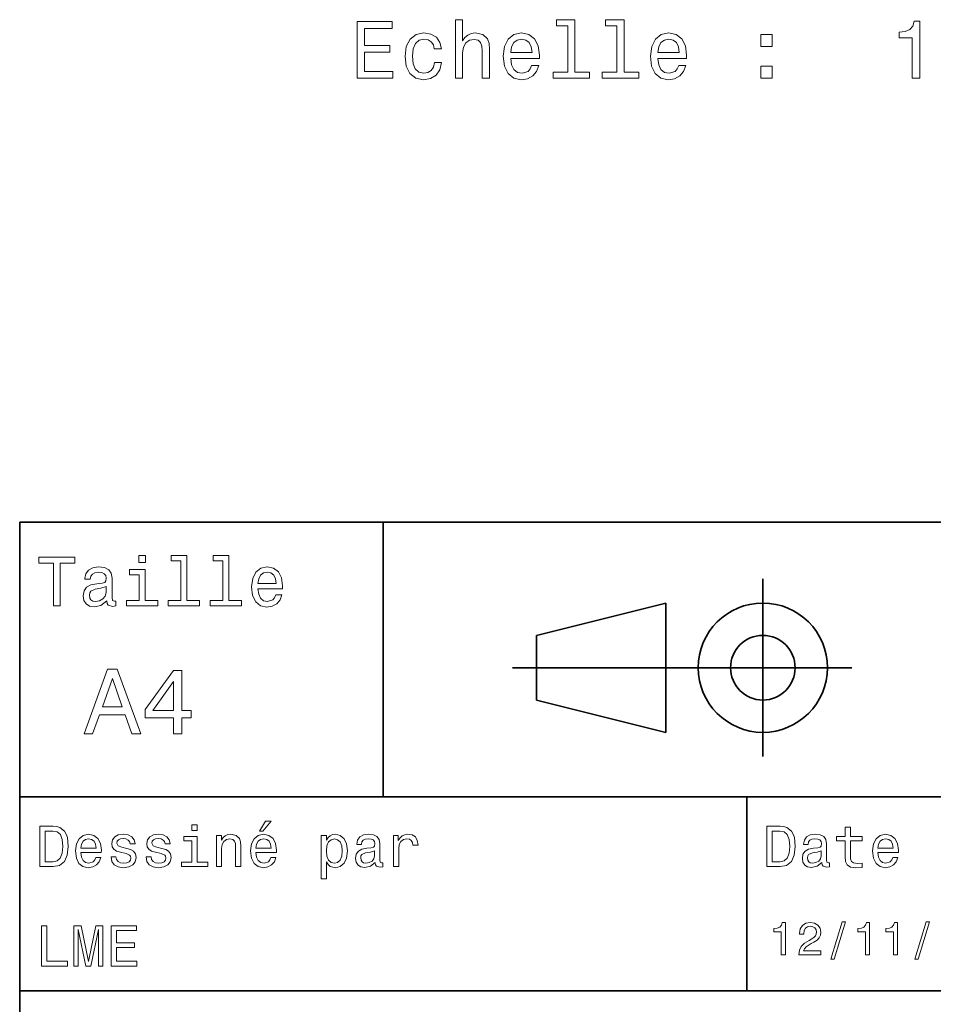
# Model space of a CAD drawing. Extents: x 0 to 296, y 0 to 210.
# Tile 3 of 7: x 97 to 154, y 40 to 101. Entities that reach past the tile are written whole.
import ezdxf

# ---------------------------------------------------------------- set-up
doc = ezdxf.new("R2010")
doc.units = 0

msp = doc.modelspace()

# ---------------------------------------------------------------- linework, layer by layer
at = {"color": 7, "lineweight": 35}
for p, q in [((97, 10), (97, 70)), ((97, 70), (287, 70)), ((127.5, 61), (148.5, 61)), ((97, 53), (162, 53)), ((97, 41), (162, 41))]:
    msp.add_line(p, q, dxfattribs=at)
at = {"color": 7, "lineweight": 35, "ltscale": 0.425}
msp.add_line((119.5, 53), (119.5, 70), dxfattribs=at)
at = {"color": 7, "lineweight": 35, "ltscale": 0.275}
msp.add_line((143, 55.5), (143, 66.5), dxfattribs=at)
at = {"color": 7, "lineweight": 35, "ltscale": 0.206155}
for p, q in [((129, 63), (137, 65)), ((137, 57), (129, 59))]:
    msp.add_line(p, q, dxfattribs=at)
at = {"color": 7, "lineweight": 35, "ltscale": 0.2}
msp.add_line((137, 65), (137, 57), dxfattribs=at)
at = {"color": 7, "lineweight": 35, "ltscale": 0.1}
msp.add_line((129, 59), (129, 63), dxfattribs=at)
at = {"color": 7, "lineweight": 35, "ltscale": 0.3}
msp.add_line((142, 41), (142, 53), dxfattribs=at)
at = {"color": 7, "lineweight": 13}
for points in [[(117.885658, 97.478432), (120.104683, 97.478432), (120.104683, 97.902061), (118.34964, 97.902061), (118.34964, 99.087219), (119.91304, 99.087219), (119.91304, 99.505806), (118.34964, 99.505806), (118.34964, 100.554802), (120.064339, 100.554802), (120.064339, 100.978432), (117.885658, 100.978432)], [(123.972839, 97.478432), (124.416641, 97.478432), (124.416641, 99.041832), (124.462029, 99.399902), (124.608284, 99.662148), (124.835228, 99.823532), (125.137825, 99.884048), (125.379898, 99.833618), (125.531197, 99.697449), (125.606842, 99.470505), (125.632057, 99.167915), (125.632057, 97.478432), (126.075867, 97.478432), (126.075867, 99.25869), (126.055687, 99.61676), (125.964912, 99.914314), (125.667358, 100.186646), (125.203384, 100.282463), (124.951225, 100.247162), (124.734367, 100.151344), (124.552811, 100.000046), (124.416641, 99.793274), (124.416641, 101.099472), (123.972839, 101.099472)], [(130.927444, 100.726273), (130.927444, 97.851631), (130.014618, 97.851631), (130.014618, 97.478432), (132.279037, 97.478432), (132.279037, 97.851631), (131.371246, 97.851631), (131.371246, 101.099472), (130.231476, 101.099472), (130.231476, 100.726273)], [(133.96347, 100.726273), (133.96347, 97.851631), (133.050644, 97.851631), (133.050644, 97.478432), (135.315063, 97.478432), (135.315063, 97.851631), (134.407272, 97.851631), (134.407272, 101.099472), (133.267502, 101.099472), (133.267502, 100.726273)], [(152.250214, 97.478432), (152.709137, 97.478432), (152.709137, 101.003647), (152.366211, 101.003647), (152.275421, 100.696014), (152.093872, 100.489243), (151.816498, 100.368202), (151.433212, 100.327858), (151.433212, 99.969788), (152.250214, 99.969788)], [(122.661598, 99.288948), (123.100357, 99.288948), (123.009583, 99.692406), (122.792725, 100.010132), (122.454826, 100.206818), (122.016068, 100.282463), (121.531914, 100.181602), (121.163757, 99.899178), (120.93177, 99.440247), (120.851082, 98.824974), (120.926727, 98.214745), (121.153671, 97.760849), (121.511742, 97.478432), (122.000938, 97.382614), (122.434654, 97.45826), (122.772552, 97.670074), (123.004539, 98.00293), (123.1054, 98.446732), (122.68177, 98.446732), (122.606125, 98.164314), (122.464912, 97.952492), (122.263184, 97.821373), (122.016068, 97.781029), (121.708427, 97.846588), (121.486526, 98.048317), (121.350357, 98.376129), (121.30497, 98.840103), (121.350357, 99.293991), (121.49157, 99.621803), (121.718513, 99.823532), (122.016068, 99.894135), (122.278313, 99.848747), (122.474998, 99.732758), (122.606125, 99.541115)], [(127.397186, 98.703934), (129.172409, 98.703934), (129.177444, 98.910706), (129.096756, 99.490677), (128.874847, 99.9244), (128.521835, 100.186646), (128.052811, 100.282463), (127.593872, 100.181602), (127.240845, 99.899178), (127.013901, 99.440247), (126.933212, 98.83506), (127.008858, 98.214745), (127.235809, 97.760849), (127.583786, 97.478432), (128.037674, 97.382614), (128.431046, 97.448174), (128.753815, 97.619644), (128.990845, 97.891975), (129.127014, 98.255089), (128.688263, 98.255089), (128.597473, 98.05336), (128.466354, 97.902061), (128.093155, 97.781029), (127.805687, 97.836502), (127.588829, 98.013016), (127.447624, 98.300476), (127.397186, 98.688805)], [(136.505264, 98.703934), (138.280472, 98.703934), (138.285522, 98.910706), (138.204834, 99.490677), (137.982925, 99.9244), (137.629898, 100.186646), (137.160873, 100.282463), (136.70195, 100.181602), (136.348923, 99.899178), (136.121979, 99.440247), (136.041275, 98.83506), (136.116928, 98.214745), (136.343872, 97.760849), (136.691864, 97.478432), (137.145752, 97.382614), (137.539124, 97.448174), (137.861893, 97.619644), (138.098923, 97.891975), (138.235077, 98.255089), (137.796326, 98.255089), (137.705551, 98.05336), (137.574417, 97.902061), (137.201218, 97.781029), (136.913757, 97.836502), (136.696899, 98.013016), (136.555695, 98.300476), (136.505264, 98.688805)], [(142.884949, 99.435204), (143.580902, 99.435204), (143.580902, 100.186646), (142.884949, 100.186646)], [(127.397186, 99.077133), (127.452667, 99.425117), (127.588829, 99.68232), (127.795601, 99.838661), (128.067932, 99.894135), (128.335236, 99.838661), (128.542007, 99.68232), (128.668076, 99.425117), (128.71347, 99.077133)], [(136.505264, 99.077133), (136.56073, 99.425117), (136.696899, 99.68232), (136.903671, 99.838661), (137.17601, 99.894135), (137.443298, 99.838661), (137.65007, 99.68232), (137.776154, 99.425117), (137.821533, 99.077133)], [(142.884949, 97.478432), (143.580902, 97.478432), (143.580902, 98.229874), (142.884949, 98.229874)], [(99.102303, 64.837173), (99.5, 64.837173), (99.5, 67.47406), (100.407784, 67.47406), (100.407784, 67.837173), (98.190201, 67.837173), (98.190201, 67.47406), (99.102303, 67.47406)], [(104.786743, 67.940918), (104.384727, 67.940918), (104.384727, 67.508644), (104.786743, 67.508644)], [(106.969742, 67.621033), (106.969742, 65.157059), (106.187317, 65.157059), (106.187317, 64.837173), (108.128242, 64.837173), (108.128242, 65.157059), (107.350143, 65.157059), (107.350143, 67.940918), (106.373199, 67.940918), (106.373199, 67.621033)], [(109.572044, 67.621033), (109.572044, 65.157059), (108.789627, 65.157059), (108.789627, 64.837173), (110.730545, 64.837173), (110.730545, 65.157059), (109.952454, 65.157059), (109.952454, 67.940918), (108.975502, 67.940918), (108.975502, 67.621033)], [(102.387611, 65.139771), (102.387611, 65.126801), (102.409225, 64.979828), (102.47406, 64.876076), (102.746399, 64.793945), (102.958214, 64.828529), (102.958214, 65.122475), (102.867432, 65.109505), (102.746399, 65.165703), (102.724785, 65.338615), (102.724785, 66.540344), (102.672913, 66.84726), (102.521614, 67.0634), (102.257927, 67.193085), (101.886169, 67.240631), (101.523056, 67.188759), (101.255043, 67.041786), (101.086456, 66.812675), (101.030258, 66.510086), (101.030258, 66.484146), (101.371758, 66.484146), (101.402016, 66.665703), (101.497116, 66.795387), (101.65274, 66.873199), (101.873199, 66.903458), (102.085014, 66.881844), (102.236313, 66.817001), (102.327087, 66.704605), (102.357346, 66.548988), (102.340057, 66.367432), (102.270897, 66.276657), (102.097984, 66.233429), (101.773773, 66.198845), (101.402016, 66.121033), (101.138329, 65.982704), (100.982712, 65.766571), (100.935158, 65.446686), (100.978386, 65.161385), (101.112389, 64.949562), (101.328529, 64.815559), (101.626801, 64.768013), (102.028816, 64.858788)], [(104.773773, 65.157059), (104.773773, 67.080688), (103.796829, 67.080688), (103.796829, 66.756485), (104.393372, 66.756485), (104.393372, 65.157059), (103.615273, 65.157059), (103.615273, 64.837173), (105.560516, 64.837173), (105.560516, 65.157059)], [(111.750717, 65.887604), (113.272339, 65.887604), (113.276657, 66.064842), (113.207497, 66.561958), (113.017288, 66.933716), (112.714699, 67.158501), (112.312683, 67.240631), (111.919312, 67.154175), (111.616714, 66.912102), (111.422188, 66.51873), (111.353027, 66), (111.41787, 65.4683), (111.612396, 65.079247), (111.91066, 64.837173), (112.299713, 64.755043), (112.636887, 64.811234), (112.913544, 64.958214), (113.116714, 65.191643), (113.233429, 65.502876), (112.857346, 65.502876), (112.779541, 65.329971), (112.667145, 65.200287), (112.34726, 65.096542), (112.100868, 65.144089), (111.914986, 65.295387), (111.793945, 65.541786), (111.750717, 65.874634)], [(111.750717, 66.207489), (111.798271, 66.50576), (111.914986, 66.726219), (112.092216, 66.860229), (112.325653, 66.907776), (112.554756, 66.860229), (112.731987, 66.726219), (112.840057, 66.50576), (112.878967, 66.207489)], [(102.344383, 65.649857), (102.292511, 65.425072), (102.154182, 65.252159), (101.946686, 65.139771), (101.691643, 65.100861), (101.527374, 65.122475), (101.41066, 65.191643), (101.337173, 65.312675), (101.315559, 65.481262), (101.332855, 65.632561), (101.402016, 65.740631), (101.678673, 65.861671), (102.028816, 65.913544), (102.344383, 66.017288)], [(100.982712, 56.9049), (101.51297, 56.9049), (101.933716, 58.080692), (103.530258, 58.080692), (103.951012, 56.9049), (104.492798, 56.9049), (103.028816, 60.910664), (102.440926, 60.910664)], [(102.118156, 58.570606), (102.734871, 60.334293), (103.351585, 58.570606)], [(106.521614, 56.9049), (107.040344, 56.9049), (107.040344, 57.896255), (107.610954, 57.896255), (107.610954, 58.357349), (107.040344, 58.357349), (107.040344, 60.818443), (106.515854, 60.818443), (104.763687, 58.403458), (104.763687, 57.896255), (106.521614, 57.896255)], [(105.247841, 58.357349), (106.521614, 60.149857), (106.521614, 58.357349)], [(99.080688, 51.190563), (98.248558, 51.190563), (98.248558, 48.690563), (99.080688, 48.690563), (99.473343, 48.769814), (99.765129, 49.011169), (99.945244, 49.40382), (100.010086, 49.940563), (99.952446, 50.488113), (99.880402, 50.70425), (99.779541, 50.877163), (99.487755, 51.111313), (99.296829, 51.168949)], [(107.992798, 51.27702), (107.657784, 51.27702), (107.657784, 50.916786), (107.992798, 50.916786)], [(111.84726, 50.88797), (112.059799, 50.88797), (112.560516, 51.500362), (112.207489, 51.500362)], [(144.080688, 51.190563), (143.248566, 51.190563), (143.248566, 48.690563), (144.080688, 48.690563), (144.473343, 48.769814), (144.765137, 49.011169), (144.945251, 49.40382), (145.010086, 49.940563), (144.952454, 50.488113), (144.880402, 50.70425), (144.779541, 50.877163), (144.487747, 51.111313), (144.296829, 51.168949)], [(99.055473, 50.891571), (99.329254, 50.837536), (99.516571, 50.671829), (99.628242, 50.376442), (99.664268, 49.940563), (99.624641, 49.519093), (99.51297, 49.223705), (99.322044, 49.047192), (99.055473, 48.989555), (98.583572, 48.989555), (98.583572, 50.891571)], [(100.784584, 49.565922), (102.052597, 49.565922), (102.056198, 49.713619), (101.998558, 50.127884), (101.840057, 50.437683), (101.587898, 50.625), (101.252884, 50.693443), (100.925072, 50.621399), (100.672913, 50.41967), (100.510803, 50.091862), (100.453171, 49.659584), (100.507202, 49.216499), (100.669312, 48.892292), (100.91787, 48.690563), (101.242073, 48.62212), (101.523056, 48.668949), (101.753601, 48.791428), (101.922913, 48.98595), (102.020172, 49.245319), (101.706772, 49.245319), (101.64193, 49.101227), (101.548271, 48.993156), (101.2817, 48.9067), (101.07637, 48.946327), (100.921471, 49.072407), (100.820602, 49.27774), (100.784584, 49.555115)], [(103.623199, 49.818085), (103.317001, 49.890129), (103.090057, 49.972984), (103.014412, 50.142292), (103.036026, 50.261169), (103.111671, 50.347622), (103.234146, 50.401657), (103.41066, 50.423271), (103.579971, 50.401657), (103.713257, 50.336815), (103.799713, 50.239555), (103.835732, 50.109871), (104.145531, 50.109871), (104.145531, 50.117077), (104.091499, 50.351227), (103.943802, 50.534943), (103.713257, 50.650219), (103.41066, 50.693443), (103.104469, 50.650219), (102.881126, 50.531342), (102.740631, 50.354828), (102.697403, 50.131485), (102.729828, 49.915348), (102.830688, 49.76405), (102.996399, 49.655983), (103.237755, 49.580334), (103.590775, 49.493877), (103.806915, 49.40382), (103.864555, 49.331772), (103.886169, 49.223705), (103.853745, 49.09042), (103.767288, 48.989555), (103.626801, 48.924713), (103.439484, 48.903099), (103.241356, 48.924713), (103.09726, 49.000362), (103, 49.122841), (102.960373, 49.292149), (102.654175, 49.292149), (102.704613, 49.003963), (102.852303, 48.795029), (103.086456, 48.668949), (103.41066, 48.62212), (103.749283, 48.668949), (103.997841, 48.795029), (104.149139, 48.996758), (104.203171, 49.259727), (104.163544, 49.486671), (104.051872, 49.641571), (103.868156, 49.742435)], [(105.791786, 49.818085), (105.485588, 49.890129), (105.258644, 49.972984), (105.182999, 50.142292), (105.204613, 50.261169), (105.280258, 50.347622), (105.40274, 50.401657), (105.579254, 50.423271), (105.748558, 50.401657), (105.881844, 50.336815), (105.9683, 50.239555), (106.004326, 50.109871), (106.314117, 50.109871), (106.314117, 50.117077), (106.260086, 50.351227), (106.112396, 50.534943), (105.881844, 50.650219), (105.579254, 50.693443), (105.273056, 50.650219), (105.049713, 50.531342), (104.909225, 50.354828), (104.865997, 50.131485), (104.898415, 49.915348), (104.999283, 49.76405), (105.164986, 49.655983), (105.406342, 49.580334), (105.759369, 49.493877), (105.975502, 49.40382), (106.033142, 49.331772), (106.054756, 49.223705), (106.022339, 49.09042), (105.935883, 48.989555), (105.795387, 48.924713), (105.60807, 48.903099), (105.409943, 48.924713), (105.265854, 49.000362), (105.168587, 49.122841), (105.12896, 49.292149), (104.822769, 49.292149), (104.873199, 49.003963), (105.020897, 48.795029), (105.255043, 48.668949), (105.579254, 48.62212), (105.91787, 48.668949), (106.166428, 48.795029), (106.317726, 48.996758), (106.371758, 49.259727), (106.33213, 49.486671), (106.220459, 49.641571), (106.036743, 49.742435)], [(109.181557, 48.690563), (109.498558, 48.690563), (109.498558, 49.807278), (109.530983, 50.063042), (109.635445, 50.250362), (109.797546, 50.365635), (110.013687, 50.408863), (110.1866, 50.372841), (110.29467, 50.275578), (110.348701, 50.113472), (110.366714, 49.897335), (110.366714, 48.690563), (110.683716, 48.690563), (110.683716, 49.962177), (110.669312, 50.217941), (110.604469, 50.430477), (110.39193, 50.625), (110.060516, 50.693443), (109.876801, 50.668228), (109.721901, 50.599785), (109.588615, 50.484512), (109.484146, 50.329613), (109.484146, 50.625), (109.181557, 50.625)], [(111.627518, 49.565922), (112.895531, 49.565922), (112.899132, 49.713619), (112.841499, 50.127884), (112.682999, 50.437683), (112.430832, 50.625), (112.095825, 50.693443), (111.768013, 50.621399), (111.515854, 50.41967), (111.353745, 50.091862), (111.296112, 49.659584), (111.350143, 49.216499), (111.512245, 48.892292), (111.760803, 48.690563), (112.085014, 48.62212), (112.365997, 48.668949), (112.596542, 48.791428), (112.765854, 48.98595), (112.863113, 49.245319), (112.549713, 49.245319), (112.484871, 49.101227), (112.391212, 48.993156), (112.124641, 48.9067), (111.919312, 48.946327), (111.764412, 49.072407), (111.663544, 49.27774), (111.627518, 49.555115)], [(115.986313, 50.326012), (115.986313, 50.625), (115.669312, 50.625), (115.669312, 47.941284), (115.986313, 47.941284), (115.986313, 48.98595), (116.097984, 48.816643), (116.22406, 48.704971), (116.541069, 48.62212), (116.843658, 48.690563), (117.081413, 48.895893), (117.236313, 49.2201), (117.293945, 49.659584), (117.236313, 50.095463), (117.081413, 50.41967), (116.843658, 50.621399), (116.541069, 50.693443), (116.368156, 50.671829), (116.220459, 50.603386), (116.094383, 50.488113)], [(119.005043, 48.942726), (119.005043, 48.931919), (119.023056, 48.809441), (119.077087, 48.722984), (119.304031, 48.654541), (119.480545, 48.683357), (119.480545, 48.928314), (119.4049, 48.917507), (119.304031, 48.96434), (119.286026, 49.108429), (119.286026, 50.109871), (119.242798, 50.365635), (119.116714, 50.54575), (118.896973, 50.65382), (118.587173, 50.693443), (118.284584, 50.650219), (118.061241, 50.52774), (117.920746, 50.336815), (117.873917, 50.084656), (117.873917, 50.063042), (118.158501, 50.063042), (118.183716, 50.21434), (118.26297, 50.322407), (118.392654, 50.387249), (118.57637, 50.412464), (118.752884, 50.394455), (118.878967, 50.34042), (118.954613, 50.246758), (118.979828, 50.117077), (118.965416, 49.965778), (118.907784, 49.890129), (118.763687, 49.854107), (118.493515, 49.825291), (118.183716, 49.760448), (117.963974, 49.645176), (117.834297, 49.465057), (117.79467, 49.19849), (117.830688, 48.960735), (117.942368, 48.784222), (118.122482, 48.67255), (118.37104, 48.632927), (118.706055, 48.708576)], [(120.143372, 48.690563), (120.460373, 48.690563), (120.460373, 49.796471), (120.492798, 50.063042), (120.590057, 50.253963), (120.748558, 50.369236), (120.961098, 50.408863), (121.119598, 50.383648), (121.238472, 50.3116), (121.310516, 50.189121), (121.335739, 50.023415), (121.656342, 50.023415), (121.613113, 50.315205), (121.49424, 50.524136), (121.296112, 50.650219), (121.02594, 50.693443), (120.842224, 50.664627), (120.683716, 50.592579), (120.543228, 50.4701), (120.431557, 50.304398), (120.431557, 50.625), (120.143372, 50.625)], [(144.055481, 50.891571), (144.329254, 50.837536), (144.516571, 50.671829), (144.628235, 50.376442), (144.664261, 49.940563), (144.624634, 49.519093), (144.51297, 49.223705), (144.322052, 49.047192), (144.055481, 48.989555), (143.583572, 48.989555), (143.583572, 50.891571)], [(146.656342, 48.942726), (146.656342, 48.931919), (146.674347, 48.809441), (146.728394, 48.722984), (146.955338, 48.654541), (147.131851, 48.683357), (147.131851, 48.928314), (147.056198, 48.917507), (146.955338, 48.96434), (146.937317, 49.108429), (146.937317, 50.109871), (146.894089, 50.365635), (146.768005, 50.54575), (146.548264, 50.65382), (146.23848, 50.693443), (145.935883, 50.650219), (145.71254, 50.52774), (145.572052, 50.336815), (145.525223, 50.084656), (145.525223, 50.063042), (145.809799, 50.063042), (145.835022, 50.21434), (145.914261, 50.322407), (146.043945, 50.387249), (146.227661, 50.412464), (146.404175, 50.394455), (146.530258, 50.34042), (146.605911, 50.246758), (146.631119, 50.117077), (146.616714, 49.965778), (146.559082, 49.890129), (146.414978, 49.854107), (146.144806, 49.825291), (145.835022, 49.760448), (145.61528, 49.645176), (145.485596, 49.465057), (145.445969, 49.19849), (145.481995, 48.960735), (145.593658, 48.784222), (145.773773, 48.67255), (146.022339, 48.632927), (146.357346, 48.708576)], [(148.100861, 50.289986), (148.100861, 49.320965), (148.122482, 49.007565), (148.223343, 48.791428), (148.425079, 48.665348), (148.767288, 48.62212), (149.141937, 48.640129), (149.141937, 48.913906), (148.868149, 48.892292), (148.619598, 48.921112), (148.486313, 49.011169), (148.42868, 49.162464), (148.417862, 49.375), (148.417862, 50.289986), (149.141937, 50.289986), (149.141937, 50.560158), (148.417862, 50.560158), (148.417862, 51.125721), (148.100861, 51.125721), (148.100861, 50.560158), (147.553314, 50.560158), (147.553314, 50.289986)], [(150.121765, 49.565922), (151.389771, 49.565922), (151.393372, 49.713619), (151.335739, 50.127884), (151.177231, 50.437683), (150.925079, 50.625), (150.590057, 50.693443), (150.262253, 50.621399), (150.010086, 50.41967), (149.847977, 50.091862), (149.790344, 49.659584), (149.844376, 49.216499), (150.006485, 48.892292), (150.255051, 48.690563), (150.579254, 48.62212), (150.860229, 48.668949), (151.090775, 48.791428), (151.260086, 48.98595), (151.357346, 49.245319), (151.043945, 49.245319), (150.979111, 49.101227), (150.885452, 48.993156), (150.618881, 48.9067), (150.413544, 48.946327), (150.258652, 49.072407), (150.157776, 49.27774), (150.121765, 49.555115)], [(100.784584, 49.832493), (100.824211, 50.081055), (100.921471, 50.264771), (101.069168, 50.376442), (101.263687, 50.416069), (101.454613, 50.376442), (101.602303, 50.264771), (101.69236, 50.081055), (101.724785, 49.832493)], [(107.981987, 48.957134), (107.981987, 50.560158), (107.16787, 50.560158), (107.16787, 50.289986), (107.664986, 50.289986), (107.664986, 48.957134), (107.016571, 48.957134), (107.016571, 48.690563), (108.637611, 48.690563), (108.637611, 48.957134)], [(111.627518, 49.832493), (111.667145, 50.081055), (111.764412, 50.264771), (111.912102, 50.376442), (112.106628, 50.416069), (112.297546, 50.376442), (112.445244, 50.264771), (112.535301, 50.081055), (112.567726, 49.832493)], [(116.48703, 48.9067), (116.274498, 48.953533), (116.119598, 49.097622), (116.022339, 49.331772), (115.989914, 49.659584), (116.022339, 49.983791), (116.119598, 50.217941), (116.274498, 50.358429), (116.48703, 50.408863), (116.681557, 50.358429), (116.836456, 50.21434), (116.933716, 49.98019), (116.969742, 49.659584), (116.933716, 49.335377), (116.836456, 49.097622), (116.681557, 48.953533)], [(150.121765, 49.832493), (150.161377, 50.081055), (150.258652, 50.264771), (150.406342, 50.376442), (150.600861, 50.416069), (150.791794, 50.376442), (150.939484, 50.264771), (151.029541, 50.081055), (151.061966, 49.832493)], [(118.969025, 49.367798), (118.925797, 49.180477), (118.810516, 49.036385), (118.637611, 48.942726), (118.425072, 48.910305), (118.288185, 48.928314), (118.190926, 48.98595), (118.129684, 49.086815), (118.111671, 49.227306), (118.126083, 49.353386), (118.183716, 49.443443), (118.414268, 49.544312), (118.706055, 49.587536), (118.969025, 49.673992)], [(146.620316, 49.367798), (146.577087, 49.180477), (146.461823, 49.036385), (146.28891, 48.942726), (146.07637, 48.910305), (145.939484, 48.928314), (145.842224, 48.98595), (145.780975, 49.086815), (145.76297, 49.227306), (145.777374, 49.353386), (145.835022, 49.443443), (146.065567, 49.544312), (146.357346, 49.587536), (146.620316, 49.673992)], [(144.14122, 43.224785), (144.403458, 43.224785), (144.403458, 45.239193), (144.207504, 45.239193), (144.155624, 45.0634), (144.05188, 44.945248), (143.893372, 44.876083), (143.674362, 44.853027), (143.674362, 44.648415), (144.14122, 44.648415)], [(145.224792, 43.224785), (146.599426, 43.224785), (146.599426, 43.472622), (145.51297, 43.472622), (145.573486, 43.60807), (145.677231, 43.720463), (145.997116, 43.925072), (146.167145, 44.011528), (146.357361, 44.135448), (146.492798, 44.279541), (146.570602, 44.44957), (146.599426, 44.642651), (146.55043, 44.884727), (146.414993, 45.074928), (146.207504, 45.195965), (145.939484, 45.239193), (145.662827, 45.190201), (145.452454, 45.054756), (145.317001, 44.838619), (145.270905, 44.553314), (145.270905, 44.51297), (145.533142, 44.51297), (145.533142, 44.536022), (145.559082, 44.731991), (145.636887, 44.876083), (145.760818, 44.9683), (145.925079, 45), (146.092224, 44.971184), (146.216141, 44.899136), (146.296829, 44.786743), (146.325653, 44.645535), (146.305481, 44.51297), (146.250732, 44.400578), (146.158508, 44.302593), (146.031708, 44.216141), (145.861679, 44.12392), (145.579254, 43.945248), (145.380402, 43.755043), (145.262253, 43.524498), (145.224792, 43.233429)], [(147.213257, 42.956772), (147.412109, 42.956772), (148.109512, 45.279541), (147.907791, 45.279541)], [(149.345825, 43.224785), (149.608078, 43.224785), (149.608078, 45.239193), (149.412109, 45.239193), (149.360229, 45.0634), (149.256485, 44.945248), (149.097992, 44.876083), (148.878967, 44.853027), (148.878967, 44.648415), (149.345825, 44.648415)], [(151.080688, 43.224785), (151.342941, 43.224785), (151.342941, 45.239193), (151.146973, 45.239193), (151.095108, 45.0634), (150.991364, 44.945248), (150.832855, 44.876083), (150.613831, 44.853027), (150.613831, 44.648415), (151.080688, 44.648415)], [(152.417877, 42.956772), (152.616714, 42.956772), (153.314133, 45.279541), (153.112396, 45.279541)], [(98.353027, 42.530979), (99.959656, 42.530979), (99.959656, 42.833572), (98.684441, 42.833572), (98.684441, 45.030979), (98.353027, 45.030979)], [(100.352303, 42.530979), (100.629684, 42.530979), (100.629684, 44.80043), (101.097984, 42.530979), (101.407784, 42.530979), (101.872482, 44.80043), (101.872482, 42.530979), (102.153458, 42.530979), (102.153458, 45.030979), (101.713974, 45.030979), (101.252884, 42.826366), (100.795387, 45.030979), (100.352303, 45.030979)], [(102.664986, 42.530979), (104.25, 42.530979), (104.25, 42.833572), (102.996399, 42.833572), (102.996399, 43.680115), (104.113113, 43.680115), (104.113113, 43.979107), (102.996399, 43.979107), (102.996399, 44.728386), (104.221184, 44.728386), (104.221184, 45.030979), (102.664986, 45.030979)]]:
    msp.add_lwpolyline(points, close=True, dxfattribs=at)
at = {"color": 7, "lineweight": 35}
for radius in [4, 2]:
    msp.add_circle((143, 61), radius, dxfattribs=at)

doc.saveas('drawing.dxf')
